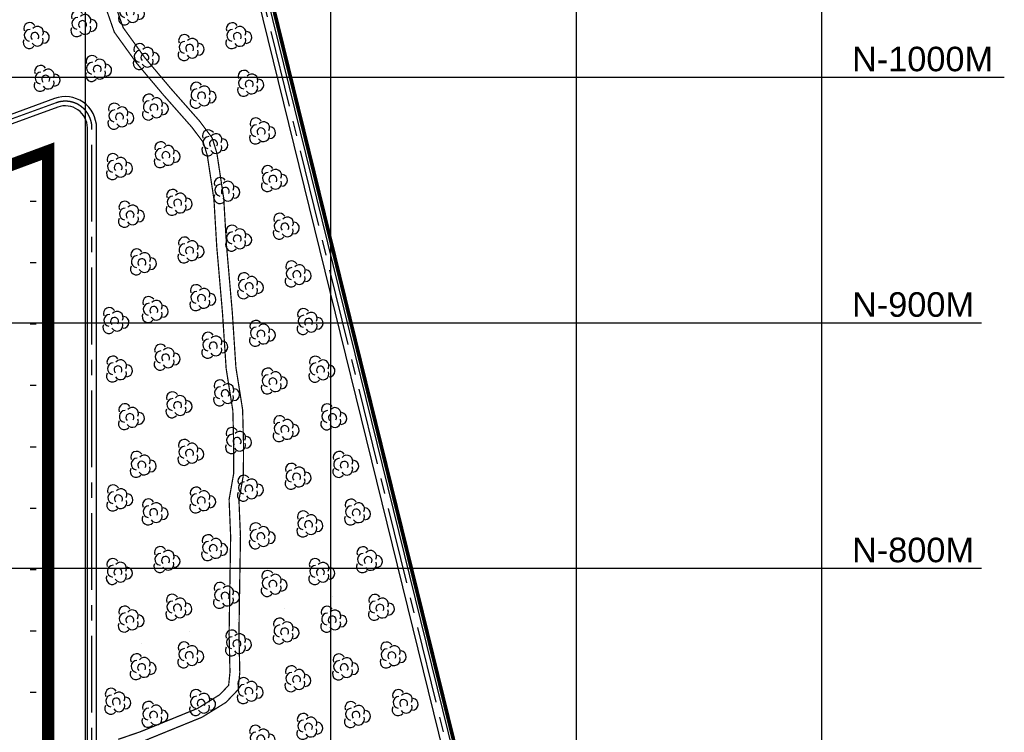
# Model space of a CAD drawing. Header units: inches. Extents: x -8998005 to 170525121, y -30058259 to 1575573.
# Tile 95 of 107: x 1273266 to 1674255, y 733132 to 1023425. Entities that reach past the tile are written whole.
import ezdxf

# ---------------------------------------------------------------- set-up
doc = ezdxf.new("R2010")
doc.units = ezdxf.units.IN
doc.header["$LTSCALE"] = 5
doc.header["$MEASUREMENT"] = 0
doc.header["$PDMODE"] = 2
doc.header["$PDSIZE"] = 1
for name, pattern in [('CENTER', [2, 1.25, -0.25, 0.25, -0.25]), ('DASHED', [0.75, 0.5, -0.25]), ('PHANTOM', [2.5, 1.25, -0.25, 0.25, -0.25, 0.25, -0.25])]:
    doc.linetypes.add(name, pattern=pattern)
for name, color, linetype in [('CANAL', 4, 'Continuous'), ('existing old', 8, 'PHANTOM'), ('HIDDEN', 2, 'DASHED'), ('TCE-ME-ROAD', 244, 'Continuous'), ('Unknown_Line_Type', 7, 'Continuous')]:
    doc.layers.add(name, color=color, linetype=linetype)
doc.layers.add('Point', color=4, linetype='Continuous', lineweight=25)
doc.styles.add('AR', font='arial.ttf')

# ---------------------------------------------------------------- blocks, each defined once
blk = doc.blocks.new('GV')
at = {"layer": 'existing old', "color": 3, "linetype": 'Continuous'}
for centre, radius, start, end in [((2383, 3337), 2422, 31.92753, 201.84052), ((5515, 1805), 2422, 331.22626, 141.13925), ((2579, 579), 2422, 91.22626, 261.13926), ((4468, 90), 1636, 326.5033, 225.50667), ((7932, -240), 2422, 271.92753, 81.84053), ((2159, -2410), 2422, 151.92754, 321.84053), ((5481, -1434), 2422, 211.22626, 21.13925)]:
    blk.add_arc(centre, radius, start, end, dxfattribs=at)
blk = doc.blocks.new('GV-flat-10')
at = {"layer": 'existing old', "color": 3, "linetype": 'Continuous', "ltscale": 100}
for centre, radius, start, end in [((2383, 3337), 2422, 31.92753, 201.84052), ((5515, 1805), 2422, 331.22626, 141.13925), ((2579, 579), 2422, 91.22626, 261.13926), ((4468, 90), 1636, 326.5033, 225.50667), ((7932, -240), 2422, 271.92753, 81.84053), ((2159, -2410), 2422, 151.92754, 321.84053), ((5481, -1434), 2422, 211.22626, 21.13925)]:
    blk.add_arc(centre, radius, start, end, dxfattribs=at)
blk = doc.blocks.new('GV-flat-18')
at = {"layer": 'existing old', "color": 3, "linetype": 'Continuous', "ltscale": 100}
for centre, radius, start, end in [((2383, 3337), 2422, 31.92753, 201.84052), ((5515, 1805), 2422, 331.22626, 141.13925), ((2579, 579), 2422, 91.22626, 261.13926), ((4468, 90), 1636, 326.5033, 225.50667), ((7932, -240), 2422, 271.92753, 81.84053), ((2159, -2410), 2422, 151.92754, 321.84053), ((5481, -1434), 2422, 211.22626, 21.13925)]:
    blk.add_arc(centre, radius, start, end, dxfattribs=at)
blk = doc.blocks.new('GV-flat-19')
at = {"layer": 'existing old', "color": 3, "linetype": 'Continuous', "ltscale": 100}
for centre, radius, start, end in [((2383, 3337), 2422, 31.92753, 201.84052), ((5515, 1805), 2422, 331.22626, 141.13925), ((2579, 579), 2422, 91.22626, 261.13926), ((4468, 90), 1636, 326.5033, 225.50667), ((7932, -240), 2422, 271.92753, 81.84053), ((2159, -2410), 2422, 151.92754, 321.84053), ((5481, -1434), 2422, 211.22626, 21.13925)]:
    blk.add_arc(centre, radius, start, end, dxfattribs=at)
blk = doc.blocks.new('GV-flat-20')
at = {"layer": 'existing old', "color": 3, "linetype": 'Continuous', "ltscale": 100}
for centre, radius, start, end in [((2383, 3337), 2422, 31.92753, 201.84052), ((5515, 1805), 2422, 331.22626, 141.13925), ((2579, 579), 2422, 91.22626, 261.13926), ((4468, 90), 1636, 326.5033, 225.50667), ((7932, -240), 2422, 271.92753, 81.84053), ((2159, -2410), 2422, 151.92754, 321.84053), ((5481, -1434), 2422, 211.22626, 21.13925)]:
    blk.add_arc(centre, radius, start, end, dxfattribs=at)
blk = doc.blocks.new('GV-flat-21')
at = {"layer": 'existing old', "color": 3, "linetype": 'Continuous', "ltscale": 100}
for centre, radius, start, end in [((2383, 3337), 2422, 31.92753, 201.84052), ((5515, 1805), 2422, 331.22626, 141.13925), ((2579, 579), 2422, 91.22626, 261.13926), ((4468, 90), 1636, 326.5033, 225.50667), ((7932, -240), 2422, 271.92753, 81.84053), ((2159, -2410), 2422, 151.92754, 321.84053), ((5481, -1434), 2422, 211.22626, 21.13925)]:
    blk.add_arc(centre, radius, start, end, dxfattribs=at)
blk = doc.blocks.new('GV-flat-22')
at = {"layer": 'existing old', "color": 3, "linetype": 'Continuous', "ltscale": 100}
for centre, radius, start, end in [((2383, 3337), 2422, 31.92753, 201.84052), ((5515, 1805), 2422, 331.22626, 141.13925), ((2579, 579), 2422, 91.22626, 261.13926), ((4468, 90), 1636, 326.5033, 225.50667), ((7932, -240), 2422, 271.92753, 81.84053), ((2159, -2410), 2422, 151.92754, 321.84053), ((5481, -1434), 2422, 211.22626, 21.13925)]:
    blk.add_arc(centre, radius, start, end, dxfattribs=at)
blk = doc.blocks.new('GV-flat-32')
at = {"layer": 'existing old', "color": 3, "linetype": 'Continuous', "ltscale": 100}
for centre, radius, start, end in [((2383, 3337), 2422, 31.92753, 201.84052), ((5515, 1805), 2422, 331.22626, 141.13925), ((2579, 579), 2422, 91.22626, 261.13926), ((4468, 90), 1636, 326.5033, 225.50667), ((7932, -240), 2422, 271.92753, 81.84053), ((2159, -2410), 2422, 151.92754, 321.84053), ((5481, -1434), 2422, 211.22626, 21.13925)]:
    blk.add_arc(centre, radius, start, end, dxfattribs=at)
blk = doc.blocks.new('GV-flat-33')
at = {"layer": 'existing old', "color": 3, "linetype": 'Continuous', "ltscale": 100}
for centre, radius, start, end in [((2383, 3337), 2422, 31.92753, 201.84052), ((5515, 1805), 2422, 331.22626, 141.13925), ((2579, 579), 2422, 91.22626, 261.13926), ((4468, 90), 1636, 326.5033, 225.50667), ((7932, -240), 2422, 271.92753, 81.84053), ((2159, -2410), 2422, 151.92754, 321.84053), ((5481, -1434), 2422, 211.22626, 21.13925)]:
    blk.add_arc(centre, radius, start, end, dxfattribs=at)
blk = doc.blocks.new('GV-flat-34')
at = {"layer": 'existing old', "color": 3, "linetype": 'Continuous', "ltscale": 100}
for centre, radius, start, end in [((2383, 3337), 2422, 31.92753, 201.84052), ((5515, 1805), 2422, 331.22626, 141.13925), ((2579, 579), 2422, 91.22626, 261.13926), ((4468, 90), 1636, 326.5033, 225.50667), ((7932, -240), 2422, 271.92753, 81.84053), ((2159, -2410), 2422, 151.92754, 321.84053), ((5481, -1434), 2422, 211.22626, 21.13925)]:
    blk.add_arc(centre, radius, start, end, dxfattribs=at)
blk = doc.blocks.new('GV-flat-35')
at = {"layer": 'existing old', "color": 3, "linetype": 'Continuous', "ltscale": 100}
for centre, radius, start, end in [((2383, 3337), 2422, 31.92753, 201.84052), ((5515, 1805), 2422, 331.22626, 141.13925), ((2579, 579), 2422, 91.22626, 261.13926), ((4468, 90), 1636, 326.5033, 225.50667), ((7932, -240), 2422, 271.92753, 81.84053), ((2159, -2410), 2422, 151.92754, 321.84053), ((5481, -1434), 2422, 211.22626, 21.13925)]:
    blk.add_arc(centre, radius, start, end, dxfattribs=at)
blk = doc.blocks.new('GV-flat-36')
at = {"layer": 'existing old', "color": 3, "linetype": 'Continuous', "ltscale": 100}
for centre, radius, start, end in [((2383, 3337), 2422, 31.92753, 201.84052), ((5515, 1805), 2422, 331.22626, 141.13925), ((2579, 579), 2422, 91.22626, 261.13926), ((4468, 90), 1636, 326.5033, 225.50667), ((7932, -240), 2422, 271.92753, 81.84053), ((2159, -2410), 2422, 151.92754, 321.84053), ((5481, -1434), 2422, 211.22626, 21.13925)]:
    blk.add_arc(centre, radius, start, end, dxfattribs=at)
blk = doc.blocks.new('GV-flat-37')
at = {"layer": 'existing old', "color": 3, "linetype": 'Continuous', "ltscale": 100}
for centre, radius, start, end in [((2383, 3337), 2422, 31.92753, 201.84052), ((5515, 1805), 2422, 331.22626, 141.13925), ((2579, 579), 2422, 91.22626, 261.13926), ((4468, 90), 1636, 326.5033, 225.50667), ((7932, -240), 2422, 271.92753, 81.84053), ((2159, -2410), 2422, 151.92754, 321.84053), ((5481, -1434), 2422, 211.22626, 21.13925)]:
    blk.add_arc(centre, radius, start, end, dxfattribs=at)
blk = doc.blocks.new('GV-flat-38')
at = {"layer": 'existing old', "color": 3, "linetype": 'Continuous', "ltscale": 100}
for centre, radius, start, end in [((2383, 3337), 2422, 31.92753, 201.84052), ((5515, 1805), 2422, 331.22626, 141.13925), ((2579, 579), 2422, 91.22626, 261.13926), ((4468, 90), 1636, 326.5033, 225.50667), ((7932, -240), 2422, 271.92753, 81.84053), ((2159, -2410), 2422, 151.92754, 321.84053), ((5481, -1434), 2422, 211.22626, 21.13925)]:
    blk.add_arc(centre, radius, start, end, dxfattribs=at)
blk = doc.blocks.new('GV-flat-39')
at = {"layer": 'existing old', "color": 3, "linetype": 'Continuous', "ltscale": 100}
for centre, radius, start, end in [((2383, 3337), 2422, 31.92753, 201.84052), ((5515, 1805), 2422, 331.22626, 141.13925), ((2579, 579), 2422, 91.22626, 261.13926), ((4468, 90), 1636, 326.5033, 225.50667), ((7932, -240), 2422, 271.92753, 81.84053), ((2159, -2410), 2422, 151.92754, 321.84053), ((5481, -1434), 2422, 211.22626, 21.13925)]:
    blk.add_arc(centre, radius, start, end, dxfattribs=at)
blk = doc.blocks.new('GV-flat-40')
at = {"layer": 'existing old', "color": 3, "linetype": 'Continuous', "ltscale": 100}
for centre, radius, start, end in [((2383, 3337), 2422, 31.92753, 201.84052), ((5515, 1805), 2422, 331.22626, 141.13925), ((2579, 579), 2422, 91.22626, 261.13926), ((4468, 90), 1636, 326.5033, 225.50667), ((7932, -240), 2422, 271.92753, 81.84053), ((2159, -2410), 2422, 151.92754, 321.84053), ((5481, -1434), 2422, 211.22626, 21.13925)]:
    blk.add_arc(centre, radius, start, end, dxfattribs=at)
blk = doc.blocks.new('GV-flat-51')
at = {"layer": 'existing old', "color": 3, "linetype": 'Continuous', "ltscale": 100}
for centre, radius, start, end in [((2383, 3337), 2422, 31.92753, 201.84052), ((5515, 1805), 2422, 331.22626, 141.13925), ((2579, 579), 2422, 91.22626, 261.13926), ((4468, 90), 1636, 326.5033, 225.50667), ((7932, -240), 2422, 271.92753, 81.84053), ((2159, -2410), 2422, 151.92754, 321.84053), ((5481, -1434), 2422, 211.22626, 21.13925)]:
    blk.add_arc(centre, radius, start, end, dxfattribs=at)
blk = doc.blocks.new('GV-flat-52')
at = {"layer": 'existing old', "color": 3, "linetype": 'Continuous', "ltscale": 100}
for centre, radius, start, end in [((2383, 3337), 2422, 31.92753, 201.84052), ((5515, 1805), 2422, 331.22626, 141.13925), ((2579, 579), 2422, 91.22626, 261.13926), ((4468, 90), 1636, 326.5033, 225.50667), ((7932, -240), 2422, 271.92753, 81.84053), ((2159, -2410), 2422, 151.92754, 321.84053), ((5481, -1434), 2422, 211.22626, 21.13925)]:
    blk.add_arc(centre, radius, start, end, dxfattribs=at)
blk = doc.blocks.new('GV-flat-53')
at = {"layer": 'existing old', "color": 3, "linetype": 'Continuous', "ltscale": 100}
for centre, radius, start, end in [((2383, 3337), 2422, 31.92753, 201.84052), ((5515, 1805), 2422, 331.22626, 141.13925), ((2579, 579), 2422, 91.22626, 261.13926), ((4468, 90), 1636, 326.5033, 225.50667), ((7932, -240), 2422, 271.92753, 81.84053), ((2159, -2410), 2422, 151.92754, 321.84053), ((5481, -1434), 2422, 211.22626, 21.13925)]:
    blk.add_arc(centre, radius, start, end, dxfattribs=at)
blk = doc.blocks.new('GV-flat-54')
at = {"layer": 'existing old', "color": 3, "linetype": 'Continuous', "ltscale": 100}
for centre, radius, start, end in [((2383, 3337), 2422, 31.92753, 201.84052), ((5515, 1805), 2422, 331.22626, 141.13925), ((2579, 579), 2422, 91.22626, 261.13926), ((4468, 90), 1636, 326.5033, 225.50667), ((7932, -240), 2422, 271.92753, 81.84053), ((2159, -2410), 2422, 151.92754, 321.84053), ((5481, -1434), 2422, 211.22626, 21.13925)]:
    blk.add_arc(centre, radius, start, end, dxfattribs=at)
blk = doc.blocks.new('GV-flat-55')
at = {"layer": 'existing old', "color": 3, "linetype": 'Continuous', "ltscale": 100}
for centre, radius, start, end in [((2383, 3337), 2422, 31.92753, 201.84052), ((5515, 1805), 2422, 331.22626, 141.13925), ((2579, 579), 2422, 91.22626, 261.13926), ((4468, 90), 1636, 326.5033, 225.50667), ((7932, -240), 2422, 271.92753, 81.84053), ((2159, -2410), 2422, 151.92754, 321.84053), ((5481, -1434), 2422, 211.22626, 21.13925)]:
    blk.add_arc(centre, radius, start, end, dxfattribs=at)
blk = doc.blocks.new('GV-flat-56')
at = {"layer": 'existing old', "color": 3, "linetype": 'Continuous', "ltscale": 100}
for centre, radius, start, end in [((2383, 3337), 2422, 31.92753, 201.84052), ((5515, 1805), 2422, 331.22626, 141.13925), ((2579, 579), 2422, 91.22626, 261.13926), ((4468, 90), 1636, 326.5033, 225.50667), ((7932, -240), 2422, 271.92753, 81.84053), ((2159, -2410), 2422, 151.92754, 321.84053), ((5481, -1434), 2422, 211.22626, 21.13925)]:
    blk.add_arc(centre, radius, start, end, dxfattribs=at)
blk = doc.blocks.new('GV-flat-57')
at = {"layer": 'existing old', "color": 3, "linetype": 'Continuous', "ltscale": 100}
for centre, radius, start, end in [((2383, 3337), 2422, 31.92753, 201.84052), ((5515, 1805), 2422, 331.22626, 141.13925), ((2579, 579), 2422, 91.22626, 261.13926), ((4468, 90), 1636, 326.5033, 225.50667), ((7932, -240), 2422, 271.92753, 81.84053), ((2159, -2410), 2422, 151.92754, 321.84053), ((5481, -1434), 2422, 211.22626, 21.13925)]:
    blk.add_arc(centre, radius, start, end, dxfattribs=at)
blk = doc.blocks.new('GV-flat-58')
at = {"layer": 'existing old', "color": 3, "linetype": 'Continuous', "ltscale": 100}
for centre, radius, start, end in [((2383, 3337), 2422, 31.92753, 201.84052), ((5515, 1805), 2422, 331.22626, 141.13925), ((2579, 579), 2422, 91.22626, 261.13926), ((4468, 90), 1636, 326.5033, 225.50667), ((7932, -240), 2422, 271.92753, 81.84053), ((2159, -2410), 2422, 151.92754, 321.84053), ((5481, -1434), 2422, 211.22626, 21.13925)]:
    blk.add_arc(centre, radius, start, end, dxfattribs=at)
blk = doc.blocks.new('GV-flat-59')
at = {"layer": 'existing old', "color": 3, "linetype": 'Continuous', "ltscale": 100}
for centre, radius, start, end in [((2383, 3337), 2422, 31.92753, 201.84052), ((5515, 1805), 2422, 331.22626, 141.13925), ((2579, 579), 2422, 91.22626, 261.13926), ((4468, 90), 1636, 326.5033, 225.50667), ((7932, -240), 2422, 271.92753, 81.84053), ((2159, -2410), 2422, 151.92754, 321.84053), ((5481, -1434), 2422, 211.22626, 21.13925)]:
    blk.add_arc(centre, radius, start, end, dxfattribs=at)
blk = doc.blocks.new('GV-flat-60')
at = {"layer": 'existing old', "color": 3, "linetype": 'Continuous', "ltscale": 100}
for centre, radius, start, end in [((2383, 3337), 2422, 31.92753, 201.84052), ((5515, 1805), 2422, 331.22626, 141.13925), ((2579, 579), 2422, 91.22626, 261.13926), ((4468, 90), 1636, 326.5033, 225.50667), ((7932, -240), 2422, 271.92753, 81.84053), ((2159, -2410), 2422, 151.92754, 321.84053), ((5481, -1434), 2422, 211.22626, 21.13925)]:
    blk.add_arc(centre, radius, start, end, dxfattribs=at)
blk = doc.blocks.new('GV-flat-61')
at = {"layer": 'existing old', "color": 3, "linetype": 'Continuous', "ltscale": 100}
for centre, radius, start, end in [((2383, 3337), 2422, 31.92753, 201.84052), ((5515, 1805), 2422, 331.22626, 141.13925), ((2579, 579), 2422, 91.22626, 261.13926), ((4468, 90), 1636, 326.5033, 225.50667), ((7932, -240), 2422, 271.92753, 81.84053), ((2159, -2410), 2422, 151.92754, 321.84053), ((5481, -1434), 2422, 211.22626, 21.13925)]:
    blk.add_arc(centre, radius, start, end, dxfattribs=at)
blk = doc.blocks.new('GV-flat-62')
at = {"layer": 'existing old', "color": 3, "linetype": 'Continuous', "ltscale": 100}
for centre, radius, start, end in [((2383, 3337), 2422, 31.92753, 201.84052), ((5515, 1805), 2422, 331.22626, 141.13925), ((2579, 579), 2422, 91.22626, 261.13926), ((4468, 90), 1636, 326.5033, 225.50667), ((7932, -240), 2422, 271.92753, 81.84053), ((2159, -2410), 2422, 151.92754, 321.84053), ((5481, -1434), 2422, 211.22626, 21.13925)]:
    blk.add_arc(centre, radius, start, end, dxfattribs=at)
blk = doc.blocks.new('GV-flat-63')
at = {"layer": 'existing old', "color": 3, "linetype": 'Continuous', "ltscale": 100}
for centre, radius, start, end in [((2383, 3337), 2422, 31.92753, 201.84052), ((5515, 1805), 2422, 331.22626, 141.13925), ((2579, 579), 2422, 91.22626, 261.13926), ((4468, 90), 1636, 326.5033, 225.50667), ((7932, -240), 2422, 271.92753, 81.84053), ((2159, -2410), 2422, 151.92754, 321.84053), ((5481, -1434), 2422, 211.22626, 21.13925)]:
    blk.add_arc(centre, radius, start, end, dxfattribs=at)
blk = doc.blocks.new('GV-flat-64')
at = {"layer": 'existing old', "color": 3, "linetype": 'Continuous', "ltscale": 100}
for centre, radius, start, end in [((2383, 3337), 2422, 31.92753, 201.84052), ((5515, 1805), 2422, 331.22626, 141.13925), ((2579, 579), 2422, 91.22626, 261.13926), ((4468, 90), 1636, 326.5033, 225.50667), ((7932, -240), 2422, 271.92753, 81.84053), ((2159, -2410), 2422, 151.92754, 321.84053), ((5481, -1434), 2422, 211.22626, 21.13925)]:
    blk.add_arc(centre, radius, start, end, dxfattribs=at)
blk = doc.blocks.new('GV-flat-65')
at = {"layer": 'existing old', "color": 3, "linetype": 'Continuous', "ltscale": 100}
for centre, radius, start, end in [((2383, 3337), 2422, 31.92753, 201.84052), ((5515, 1805), 2422, 331.22626, 141.13925), ((2579, 579), 2422, 91.22626, 261.13926), ((4468, 90), 1636, 326.5033, 225.50667), ((7932, -240), 2422, 271.92753, 81.84053), ((2159, -2410), 2422, 151.92754, 321.84053), ((5481, -1434), 2422, 211.22626, 21.13925)]:
    blk.add_arc(centre, radius, start, end, dxfattribs=at)
blk = doc.blocks.new('GV-flat-76')
at = {"layer": 'existing old', "color": 3, "linetype": 'Continuous', "ltscale": 100}
for centre, radius, start, end in [((2383, 3337), 2422, 31.92753, 201.84052), ((5515, 1805), 2422, 331.22626, 141.13925), ((2579, 579), 2422, 91.22626, 261.13926), ((4468, 90), 1636, 326.5033, 225.50667), ((7932, -240), 2422, 271.92753, 81.84053), ((2159, -2410), 2422, 151.92754, 321.84053), ((5481, -1434), 2422, 211.22626, 21.13925)]:
    blk.add_arc(centre, radius, start, end, dxfattribs=at)
blk = doc.blocks.new('GV-flat-77')
at = {"layer": 'existing old', "color": 3, "linetype": 'Continuous', "ltscale": 100}
for centre, radius, start, end in [((2383, 3337), 2422, 31.92753, 201.84052), ((5515, 1805), 2422, 331.22626, 141.13925), ((2579, 579), 2422, 91.22626, 261.13926), ((4468, 90), 1636, 326.5033, 225.50667), ((7932, -240), 2422, 271.92753, 81.84053), ((2159, -2410), 2422, 151.92754, 321.84053), ((5481, -1434), 2422, 211.22626, 21.13925)]:
    blk.add_arc(centre, radius, start, end, dxfattribs=at)
blk = doc.blocks.new('GV-flat-78')
at = {"layer": 'existing old', "color": 3, "linetype": 'Continuous', "ltscale": 100}
for centre, radius, start, end in [((2383, 3337), 2422, 31.92753, 201.84052), ((5515, 1805), 2422, 331.22626, 141.13925), ((2579, 579), 2422, 91.22626, 261.13926), ((4468, 90), 1636, 326.5033, 225.50667), ((7932, -240), 2422, 271.92753, 81.84053), ((2159, -2410), 2422, 151.92754, 321.84053), ((5481, -1434), 2422, 211.22626, 21.13925)]:
    blk.add_arc(centre, radius, start, end, dxfattribs=at)
blk = doc.blocks.new('GV-flat-79')
at = {"layer": 'existing old', "color": 3, "linetype": 'Continuous', "ltscale": 100}
for centre, radius, start, end in [((2383, 3337), 2422, 31.92753, 201.84052), ((5515, 1805), 2422, 331.22626, 141.13925), ((2579, 579), 2422, 91.22626, 261.13926), ((4468, 90), 1636, 326.5033, 225.50667), ((7932, -240), 2422, 271.92753, 81.84053), ((2159, -2410), 2422, 151.92754, 321.84053), ((5481, -1434), 2422, 211.22626, 21.13925)]:
    blk.add_arc(centre, radius, start, end, dxfattribs=at)
blk = doc.blocks.new('GV-flat-80')
at = {"layer": 'existing old', "color": 3, "linetype": 'Continuous', "ltscale": 100}
for centre, radius, start, end in [((2383, 3337), 2422, 31.92753, 201.84052), ((5515, 1805), 2422, 331.22626, 141.13925), ((2579, 579), 2422, 91.22626, 261.13926), ((4468, 90), 1636, 326.5033, 225.50667), ((7932, -240), 2422, 271.92753, 81.84053), ((2159, -2410), 2422, 151.92754, 321.84053), ((5481, -1434), 2422, 211.22626, 21.13925)]:
    blk.add_arc(centre, radius, start, end, dxfattribs=at)
blk = doc.blocks.new('GV-flat-81')
at = {"layer": 'existing old', "color": 3, "linetype": 'Continuous', "ltscale": 100}
for centre, radius, start, end in [((2383, 3337), 2422, 31.92753, 201.84052), ((5515, 1805), 2422, 331.22626, 141.13925), ((2579, 579), 2422, 91.22626, 261.13926), ((4468, 90), 1636, 326.5033, 225.50667), ((7932, -240), 2422, 271.92753, 81.84053), ((2159, -2410), 2422, 151.92754, 321.84053), ((5481, -1434), 2422, 211.22626, 21.13925)]:
    blk.add_arc(centre, radius, start, end, dxfattribs=at)
blk = doc.blocks.new('GV-flat-82')
at = {"layer": 'existing old', "color": 3, "linetype": 'Continuous', "ltscale": 100}
for centre, radius, start, end in [((2383, 3337), 2422, 31.92753, 201.84052), ((5515, 1805), 2422, 331.22626, 141.13925), ((2579, 579), 2422, 91.22626, 261.13926), ((4468, 90), 1636, 326.5033, 225.50667), ((7932, -240), 2422, 271.92753, 81.84053), ((2159, -2410), 2422, 151.92754, 321.84053), ((5481, -1434), 2422, 211.22626, 21.13925)]:
    blk.add_arc(centre, radius, start, end, dxfattribs=at)
blk = doc.blocks.new('GV-flat-83')
at = {"layer": 'existing old', "color": 3, "linetype": 'Continuous', "ltscale": 100}
for centre, radius, start, end in [((2383, 3337), 2422, 31.92753, 201.84052), ((5515, 1805), 2422, 331.22626, 141.13925), ((2579, 579), 2422, 91.22626, 261.13926), ((4468, 90), 1636, 326.5033, 225.50667), ((7932, -240), 2422, 271.92753, 81.84053), ((2159, -2410), 2422, 151.92754, 321.84053), ((5481, -1434), 2422, 211.22626, 21.13925)]:
    blk.add_arc(centre, radius, start, end, dxfattribs=at)
blk = doc.blocks.new('GV-flat-84')
at = {"layer": 'existing old', "color": 3, "linetype": 'Continuous', "ltscale": 100}
for centre, radius, start, end in [((2383, 3337), 2422, 31.92753, 201.84052), ((5515, 1805), 2422, 331.22626, 141.13925), ((2579, 579), 2422, 91.22626, 261.13926), ((4468, 90), 1636, 326.5033, 225.50667), ((7932, -240), 2422, 271.92753, 81.84053), ((2159, -2410), 2422, 151.92754, 321.84053), ((5481, -1434), 2422, 211.22626, 21.13925)]:
    blk.add_arc(centre, radius, start, end, dxfattribs=at)
blk = doc.blocks.new('GV-flat-85')
at = {"layer": 'existing old', "color": 3, "linetype": 'Continuous', "ltscale": 100}
for centre, radius, start, end in [((2383, 3337), 2422, 31.92753, 201.84052), ((5515, 1805), 2422, 331.22626, 141.13925), ((2579, 579), 2422, 91.22626, 261.13926), ((4468, 90), 1636, 326.5033, 225.50667), ((7932, -240), 2422, 271.92753, 81.84053), ((2159, -2410), 2422, 151.92754, 321.84053), ((5481, -1434), 2422, 211.22626, 21.13925)]:
    blk.add_arc(centre, radius, start, end, dxfattribs=at)
blk = doc.blocks.new('GV-flat-86')
at = {"layer": 'existing old', "color": 3, "linetype": 'Continuous', "ltscale": 100}
for centre, radius, start, end in [((2383, 3337), 2422, 31.92753, 201.84052), ((5515, 1805), 2422, 331.22626, 141.13925), ((2579, 579), 2422, 91.22626, 261.13926), ((4468, 90), 1636, 326.5033, 225.50667), ((7932, -240), 2422, 271.92753, 81.84053), ((2159, -2410), 2422, 151.92754, 321.84053), ((5481, -1434), 2422, 211.22626, 21.13925)]:
    blk.add_arc(centre, radius, start, end, dxfattribs=at)
blk = doc.blocks.new('GV-flat-87')
at = {"layer": 'existing old', "color": 3, "linetype": 'Continuous', "ltscale": 100}
for centre, radius, start, end in [((2383, 3337), 2422, 31.92753, 201.84052), ((5515, 1805), 2422, 331.22626, 141.13925), ((2579, 579), 2422, 91.22626, 261.13926), ((4468, 90), 1636, 326.5033, 225.50667), ((7932, -240), 2422, 271.92753, 81.84053), ((2159, -2410), 2422, 151.92754, 321.84053), ((5481, -1434), 2422, 211.22626, 21.13925)]:
    blk.add_arc(centre, radius, start, end, dxfattribs=at)
blk = doc.blocks.new('GV-flat-88')
at = {"layer": 'existing old', "color": 3, "linetype": 'Continuous', "ltscale": 100}
for centre, radius, start, end in [((2383, 3337), 2422, 31.92753, 201.84052), ((5515, 1805), 2422, 331.22626, 141.13925), ((2579, 579), 2422, 91.22626, 261.13926), ((4468, 90), 1636, 326.5033, 225.50667), ((7932, -240), 2422, 271.92753, 81.84053), ((2159, -2410), 2422, 151.92754, 321.84053), ((5481, -1434), 2422, 211.22626, 21.13925)]:
    blk.add_arc(centre, radius, start, end, dxfattribs=at)
blk = doc.blocks.new('GV-flat-89')
at = {"layer": 'existing old', "color": 3, "linetype": 'Continuous', "ltscale": 100}
for centre, radius, start, end in [((2383, 3337), 2422, 31.92753, 201.84052), ((5515, 1805), 2422, 331.22626, 141.13925), ((2579, 579), 2422, 91.22626, 261.13926), ((4468, 90), 1636, 326.5033, 225.50667), ((7932, -240), 2422, 271.92753, 81.84053), ((2159, -2410), 2422, 151.92754, 321.84053), ((5481, -1434), 2422, 211.22626, 21.13925)]:
    blk.add_arc(centre, radius, start, end, dxfattribs=at)
blk = doc.blocks.new('GV-flat-90')
at = {"layer": 'existing old', "color": 3, "linetype": 'Continuous', "ltscale": 100}
for centre, radius, start, end in [((2383, 3337), 2422, 31.92753, 201.84052), ((5515, 1805), 2422, 331.22626, 141.13925), ((2579, 579), 2422, 91.22626, 261.13926), ((4468, 90), 1636, 326.5033, 225.50667), ((7932, -240), 2422, 271.92753, 81.84053), ((2159, -2410), 2422, 151.92754, 321.84053), ((5481, -1434), 2422, 211.22626, 21.13925)]:
    blk.add_arc(centre, radius, start, end, dxfattribs=at)
blk = doc.blocks.new('GV-flat-101')
at = {"layer": 'existing old', "color": 3, "linetype": 'Continuous', "ltscale": 100}
for centre, radius, start, end in [((2383, 3337), 2422, 31.92753, 201.84052), ((5515, 1805), 2422, 331.22626, 141.13925), ((2579, 579), 2422, 91.22626, 261.13926), ((4468, 90), 1636, 326.5033, 225.50667), ((7932, -240), 2422, 271.92753, 81.84053), ((2159, -2410), 2422, 151.92754, 321.84053), ((5481, -1434), 2422, 211.22626, 21.13925)]:
    blk.add_arc(centre, radius, start, end, dxfattribs=at)
blk = doc.blocks.new('GV-flat-102')
at = {"layer": 'existing old', "color": 3, "linetype": 'Continuous', "ltscale": 100}
for centre, radius, start, end in [((2383, 3337), 2422, 31.92753, 201.84052), ((5515, 1805), 2422, 331.22626, 141.13925), ((2579, 579), 2422, 91.22626, 261.13926), ((4468, 90), 1636, 326.5033, 225.50667), ((7932, -240), 2422, 271.92753, 81.84053), ((2159, -2410), 2422, 151.92754, 321.84053), ((5481, -1434), 2422, 211.22626, 21.13925)]:
    blk.add_arc(centre, radius, start, end, dxfattribs=at)
blk = doc.blocks.new('GV-flat-120')
at = {"layer": 'existing old', "color": 3, "linetype": 'Continuous', "ltscale": 100}
for centre, radius, start, end in [((2383, 3337), 2422, 31.92753, 201.84052), ((5515, 1805), 2422, 331.22626, 141.13925), ((2579, 579), 2422, 91.22626, 261.13926), ((4468, 90), 1636, 326.5033, 225.50667), ((7932, -240), 2422, 271.92753, 81.84053), ((2159, -2410), 2422, 151.92754, 321.84053), ((5481, -1434), 2422, 211.22626, 21.13925)]:
    blk.add_arc(centre, radius, start, end, dxfattribs=at)
blk = doc.blocks.new('GV-flat-163')
at = {"layer": 'existing old', "color": 3, "linetype": 'Continuous', "ltscale": 100}
for centre, radius, start, end in [((2383, 3337), 2422, 31.92753, 201.84052), ((5515, 1805), 2422, 331.22626, 141.13925), ((2579, 579), 2422, 91.22626, 261.13926), ((4468, 90), 1636, 326.5033, 225.50667), ((7932, -240), 2422, 271.92753, 81.84053), ((2159, -2410), 2422, 151.92754, 321.84053), ((5481, -1434), 2422, 211.22626, 21.13925)]:
    blk.add_arc(centre, radius, start, end, dxfattribs=at)

msp = doc.modelspace()

# ---------------------------------------------------------------- hatches: boundary and pattern name
at = {"linetype": 'Continuous', "ltscale": 100}
h = msp.add_hatch(dxfattribs=at)
h.set_pattern_fill('ACAD_ISO07W100', color=140, scale=5000, style=0)
h.set_pattern_definition([(0, (7e-05, -536), (0, 25000), [2500, -15000])])
edge = h.paths.add_edge_path()
edge.add_line((789854, 786444), (861166, 664638))
edge.add_line((861166, 664638), (947436, 517282))
edge.add_line((947436, 517282), (1016100, 400000))
edge.add_line((1016100, 400000), (1284859, 400000))
edge.add_line((1284859, 400000), (1284859, 969878))
edge.add_line((1284859, 969878), (789854, 786444))
edge.add_line((789854, 786444), (861166, 664638))

# ---------------------------------------------------------------- linework, layer by layer
at = {"color": 1, "const_width": 1500, "elevation": 69405}
msp.add_lwpolyline([(1297281, 1350731), (1516567, 459186)], dxfattribs=at)
at = {"color": 5, "const_width": 5000}
msp.add_lwpolyline([(1284859, 969878), (789854, 786444), (1016100, 400000), (1284859, 400000)], close=True, dxfattribs=at)
at = {"layer": 'CANAL', "color": 8}
for p, q in [((1300000, -800000), (1300000, 1470819)), ((1400000, -800000), (1400000, 1470819)), ((1500000, -800000), (1500000, 1470819)), ((1600000, -800000), (1600000, 1470819)), ((-597246, 1000000), (1674255, 1000000)), ((-597246, 900000), (1664920, 900000)), ((-597246, 800000), (1664920, 800000))]:
    msp.add_line(p, q, dxfattribs=at)
at = {"layer": 'Point', "color": 7}
for p in [(1400624, 788604, 66486), (1381218, 783765, 66486), (1361812, 778927, 66486), (1342406, 774089, 66486), (1323000, 769250, 66486)]:
    msp.add_point(p, dxfattribs=at)
at = {"layer": 'Point', "color": 7, "ltscale": 100}
for p in [(1381218, 783765), (1361812, 778927), (1342406, 774089), (1323000, 769250)]:
    msp.add_point(p, dxfattribs=at)
at = {"layer": 'TCE-ME-ROAD', "linetype": 'Continuous'}
for p, q in [((1302036, 1309416), (1503625, 489825)), ((1305678, 1310311), (1507266, 490720)), ((1287455, 991307), (1063688, 909673)), ((1288741, 987784), (782897, 803245)), ((1300825, 541113), (1300825, 979329)), ((1304575, 564653), (1304575, 979329))]:
    msp.add_line(p, q, dxfattribs=at)
at = {"layer": 'TCE-ME-ROAD', "color": 11, "linetype": 'CENTER', "ltscale": 5000}
for p, q in [((1303857, 1309863), (1505445, 490273)), ((1288098, 989545), (694477, 772983)), ((1302700, 541172), (1302700, 979329))]:
    msp.add_line(p, q, dxfattribs=at)
at = {"layer": 'TCE-ME-ROAD', "linetype": 'Continuous'}
for radius in [12750, 9000]:
    msp.add_arc((1291825, 979329), radius, 0, 110.04274, dxfattribs=at)
at = {"layer": 'TCE-ME-ROAD', "color": 4, "linetype": 'CENTER', "ltscale": 5000}
msp.add_arc((1291825, 979329), 10875, 0, 110.04274, dxfattribs=at)
at = {"layer": 'Unknown_Line_Type', "color": 205, "const_width": 500, "elevation": 69475}
for points in [[(1307132, 1031737), (1311799, 1018358), (1321019, 1005558), (1331856, 992690), (1343397, 979612), (1348026, 973449), (1349656, 968209), (1352371, 950273), (1353515, 930994), (1355866, 903830), (1357342, 881335), (1360066, 864182), (1360420, 850854), (1360372, 838319), (1358545, 827951), (1359174, 812976), (1358546, 773026), (1358906, 757720), (1358363, 752266), (1354733, 748460), (1345708, 742861), (1322462, 733382), (1313373, 730257)], [(1310984, 1032840), (1315384, 1020224), (1324176, 1008019), (1334886, 995302), (1346500, 982141), (1351640, 975298), (1353566, 969107), (1356353, 950691), (1357505, 931285), (1359854, 904133), (1361321, 881780), (1364057, 864551), (1364421, 850900), (1364371, 837962), (1362560, 827685), (1363175, 813028), (1362546, 773041), (1362911, 757569), (1362207, 750501), (1357275, 745330), (1347530, 739284), (1323868, 729636)]]:
    msp.add_lwpolyline(points, dxfattribs=at)

# ---------------------------------------------------------------- block references
at = {"ltscale": 100}
for name, p in [('GV-flat-163', (1274980, 1016493)), ('GV-flat-102', (1319777, 1007931)), ('GV-flat-101', (1300371, 1003093)), ('GV-flat-120', (1279397, 999055)), ('GV-flat-76', (1323469, 987358)), ('GV-flat-51', (1309448, 983664)), ('GV-flat-77', (1328307, 967952)), ('GV-flat-52', (1308901, 963114)), ('GV-flat-78', (1333146, 948546)), ('GV-flat-79', (1333146, 948546)), ('GV-flat-53', (1313740, 943708)), ('GV-flat-54', (1313740, 943708)), ('GV-flat-80', (1337984, 929140)), ('GV-flat-55', (1318578, 924302)), ('GV-flat-81', (1342823, 909734)), ('GV-flat-56', (1323417, 904896)), ('GV-flat-32', (1307430, 900391)), ('GV-flat-82', (1347661, 890328)), ('GV-flat-57', (1328255, 885490)), ('GV-flat-33', (1308849, 880652)), ('GV-flat-83', (1352499, 870922)), ('GV-flat-58', (1333094, 866084)), ('GV-flat-34', (1313688, 861246)), ('GV-flat-84', (1357338, 851517)), ('GV-flat-59', (1337932, 846678)), ('GV-flat-35', (1318526, 841840)), ('GV-flat-85', (1362176, 832111)), ('GV-flat-18', (1309008, 828129)), ('GV-flat-60', (1342770, 827272)), ('GV-flat-36', (1323365, 822434)), ('GV-flat-86', (1367015, 812705)), ('GV-flat-61', (1347609, 807866)), ('GV-flat-37', (1328203, 803028)), ('GV-flat-19', (1308797, 798189)), ('GV-flat-87', (1371853, 793299)), ('GV-flat-62', (1352447, 788460)), ('GV-flat-38', (1333041, 783622)), ('GV-flat-20', (1313635, 778784)), ('GV-flat-88', (1376692, 773893)), ('GV-flat-63', (1357286, 769054)), ('GV-flat-39', (1337880, 764216)), ('GV-flat-21', (1318474, 759378)), ('GV-flat-89', (1381530, 754487)), ('GV-flat-64', (1362124, 749649)), ('GV-flat-10', (1308170, 745326)), ('GV-flat-40', (1342718, 744810)), ('GV-flat-22', (1323312, 739972)), ('GV-flat-90', (1386369, 735081)), ('GV-flat-65', (1366963, 730243))]:
    msp.add_blockref(name, p, dxfattribs=at)
at = {"layer": 'HIDDEN'}
for p in [(1313792, 1026170), (1294386, 1021331), (1274980, 1016493), (1357442, 1016441), (1338036, 1011602), (1319777, 1007931), (1300371, 1003093), (1279397, 999055), (1362281, 997035), (1342875, 992196), (1323469, 987358), (1367119, 977629), (1347713, 972791), (1328307, 967952), (1308901, 963114), (1371958, 958223), (1352552, 953385), (1352552, 953385), (1333146, 948546), (1333146, 948546), (1313740, 943708), (1313740, 943708), (1376796, 938817), (1357390, 933979), (1337984, 929140), (1318578, 924302), (1381634, 919411), (1362229, 914573), (1342823, 909734), (1323417, 904896), (1307430, 900391), (1386473, 900005), (1367067, 895167), (1347661, 890328), (1328255, 885490), (1308849, 880652), (1391311, 880599), (1371905, 875761), (1352499, 870922), (1333094, 866084), (1313688, 861246), (1396150, 861193), (1376744, 856355), (1357338, 851517), (1337932, 846678), (1318526, 841840), (1400988, 841788), (1381582, 836949), (1362176, 832111), (1342770, 827272), (1323365, 822434), (1405827, 822382), (1386421, 817543), (1367015, 812705), (1347609, 807866), (1328203, 803028), (1410665, 802976), (1308797, 798189), (1391259, 798137), (1371853, 793299), (1352447, 788460), (1333041, 783622), (1415504, 783570), (1313635, 778784), (1396098, 778731), (1376692, 773893), (1357286, 769054), (1337880, 764216), (1420342, 764164), (1318474, 759378), (1400936, 759325), (1381530, 754487), (1362124, 749649), (1308170, 745326), (1342718, 744810), (1425180, 744758), (1323312, 739972), (1405774, 739920), (1386369, 735081), (1366963, 730243)]:
    msp.add_blockref('GV', p, dxfattribs=at)

# ---------------------------------------------------------------- texts
at = {"layer": 'CANAL', "color": 7, "style": 'AR'}
for s, p in [('N-1000M', (1612236, 1002409)), ('N-900M', (1612236, 902409)), ('N-800M', (1612236, 802409))]:
    msp.add_text(s, height=10000, dxfattribs=at).set_placement(p)

doc.saveas('drawing.dxf')
